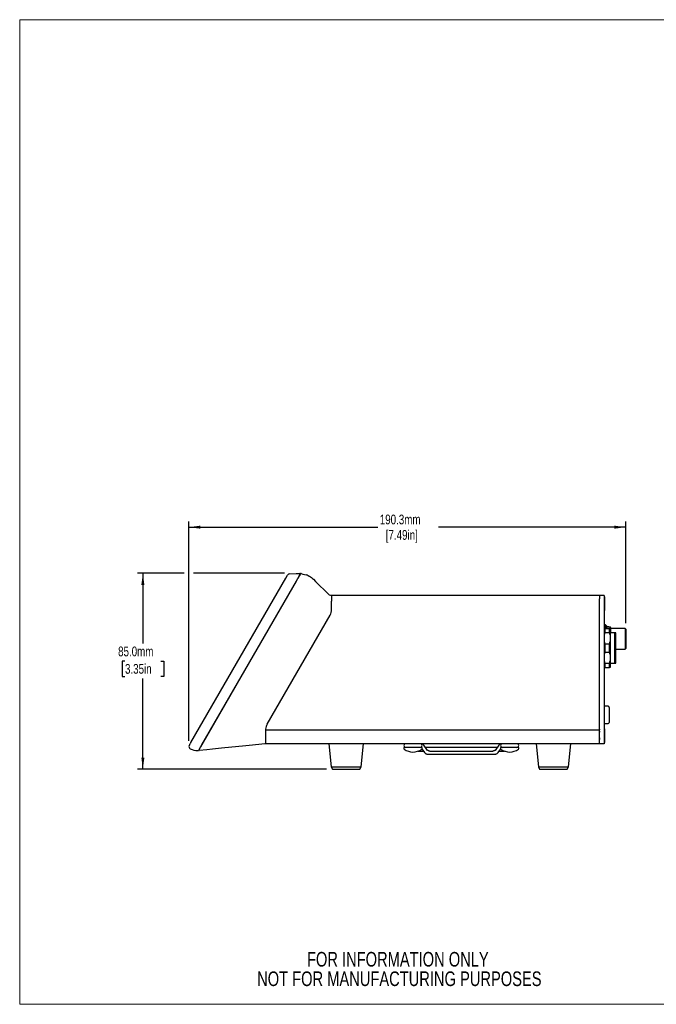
# Model space of a CAD drawing. Header units: millimetres. Extents: x 2 to 278, y 1 to 215.
# Tile 1 of 8: x 2 to 140, y 1 to 215. Entities that reach past the tile are written whole.
import ezdxf

# ---------------------------------------------------------------- set-up
doc = ezdxf.new("R2010")
doc.units = ezdxf.units.MM
doc.layers.add('BEMAßUNG', color=8, linetype='Continuous')
doc.layers.add('TEXT_SCHRIFTKOPF', color=7, linetype='Continuous')
doc.styles.add('SLDTEXTSTYLE0', font='TXT', dxfattribs={"width": 0.75})
doc.dimstyles.new('SLDDIMSTYLE0', dxfattribs={"dimtxt": 2.116667, "dimasz": 2.5, "dimexe": 0, "dimexo": 0.0625, "dimgap": 0.529167, "dimtad": 0, "dimtih": 1, "dimtoh": 1, "dimdec": 1, "dimlfac": 2, "dimrnd": 1e-09, "dimzin": 4, "dimdsep": 46, "dimtxsty": 'SLDTEXTSTYLE0', "dimsah": 1, "dimcen": 0.09, "dimadec": 0, "dimazin": 1, "dimtfac": 1, "dimtdec": 3, "dimtofl": 0, "dimtmove": 0, "dimatfit": 3, "dimfxl": 1, "dimfrac": 2, "dimtolj": 1, "dimtzin": 12, "dimarcsym": 0})
doc.dimstyles.new('SLDDIMSTYLE1', dxfattribs={"dimtxt": 2.116667, "dimasz": 2.5, "dimexe": 0, "dimexo": 0.0625, "dimgap": 0.529167, "dimtad": 0, "dimtih": 1, "dimtoh": 1, "dimdec": 1, "dimlfac": 2, "dimrnd": 1e-09, "dimzin": 12, "dimdsep": 46, "dimtxsty": 'SLDTEXTSTYLE0', "dimsah": 1, "dimcen": 0.09, "dimadec": 0, "dimazin": 3, "dimtfac": 1, "dimtdec": 3, "dimtofl": 0, "dimtmove": 0, "dimatfit": 3, "dimfxl": 1, "dimfrac": 2, "dimtolj": 1, "dimtzin": 12, "dimarcsym": 0})

# ---------------------------------------------------------------- blocks, each defined once
blk = doc.blocks.new('_D')
at = {"layer": 'BEMAßUNG', "color": 8}
for p, q in [((37.32, 94.46), (27.12, 94.46)), ((28.32, 94.46), (28.32, 79.2)), ((59.05, 94.46), (39.32, 94.46)), ((24.44, 75.41), (23.79, 75.41)), ((23.79, 75.41), (23.79, 72.05)), ((32.2, 75.41), (32.84, 75.41)), ((32.84, 75.41), (32.84, 72.05)), ((23.79, 72.05), (24.44, 72.05)), ((28.32, 51.97), (28.32, 71.62)), ((32.84, 72.05), (32.2, 72.05)), ((68.19, 51.97), (27.12, 51.97))]:
    blk.add_line(p, q, dxfattribs=at)
for points in [[(28.32, 94.46), (27.99, 91.96), (28.65, 91.96)], [(28.32, 51.97), (28.65, 54.47), (27.99, 54.47)]]:
    blk.add_solid(points, dxfattribs=at)
at = {"layer": 'BEMAßUNG', "color": 8, "char_height": 2.117, "attachment_point": 1, "style": 'SLDTEXTSTYLE0'}
for s, insert in [('85.0mm', (22.94, 78.57)), ('3.35in', (24.44, 74.78))]:
    blk.add_mtext(s, dxfattribs=dict(at, insert=insert))
blk = doc.blocks.new('_D_1')
at = {"layer": 'BEMAßUNG', "color": 8}
for p, q in [((38.32, 58.1), (38.32, 105.68)), ((133.16, 83.64), (133.16, 105.68)), ((38.32, 104.48), (79.32, 104.48)), ((133.16, 104.48), (92.51, 104.48))]:
    blk.add_line(p, q, dxfattribs=at)
for points in [[(38.32, 104.48), (40.82, 104.15), (40.82, 104.81)], [(133.16, 104.48), (130.66, 104.81), (130.66, 104.15)]]:
    blk.add_solid(points, dxfattribs=at)
at = {"layer": 'BEMAßUNG', "color": 8, "char_height": 2.117, "attachment_point": 1, "style": 'SLDTEXTSTYLE0'}
for s, insert in [('190.3mm', (79.75, 107.21)), ('[7.49in]', (81.05, 103.85))]:
    blk.add_mtext(s, dxfattribs=dict(at, insert=insert))

msp = doc.modelspace()

# ---------------------------------------------------------------- linework, layer by layer
at = {"color": 7, "linetype": 'Continuous', "lineweight": 18}
for p, q in [((1.579, 214.645), (277.989, 214.645)), ((1.579, 214.645), (1.579, 0.903)), ((277.989, 0.903), (1.579, 0.903))]:
    msp.add_line(p, q, dxfattribs=at)
at = {"color": 7, "linetype": 'Continuous', "lineweight": 25}
for p, q in [((59.347, 93.39), (59.752, 94.091)), ((60.158, 94.34), (61.623, 94.417)), ((61.623, 94.417), (61.804, 94.427)), ((61.804, 94.427), (62.429, 94.459)), ((62.497, 94.347), (61.876, 93.271)), ((62.684, 94.407), (63.04, 94.305)), ((63.04, 94.305), (63.74, 94.104)), ((38.765, 57.742), (59.347, 93.39)), ((61.598, 92.789), (41.064, 57.223)), ((41.186, 57.285), (61.982, 93.304)), ((61.825, 93.183), (61.598, 92.789)), ((61.876, 93.271), (61.825, 93.183)), ((62.186, 93.807), (62.261, 93.788)), ((65.332, 93.177), (65.8, 92.718)), ((65.8, 92.718), (68.608, 89.965)), ((68.788, 89.825), (69.033, 89.717)), ((69.033, 89.717), (69.04, 89.715)), ((69.04, 89.715), (69.19, 89.672)), ((127.457, 89.646), (69.281, 89.646)), ((69.281, 89.646), (69.281, 88.396)), ((69.281, 86.616), (69.281, 88.396)), ((127.457, 89.646), (127.457, 88.9)), ((128.456, 89.645), (127.457, 89.645)), ((127.457, 88.391), (127.457, 88.9)), ((127.457, 58.716), (127.457, 88.391)), ((128.456, 89.645), (128.456, 89.641)), ((128.456, 89.641), (128.456, 88.391)), ((128.456, 88.391), (128.456, 58.716)), ((128.641, 89.376), (128.641, 89.38)), ((128.641, 86.425), (128.641, 89.376)), ((128.641, 86.406), (128.641, 86.425)), ((55.292, 61.716), (68.946, 85.366)), ((128.757, 83.266), (128.456, 83.266)), ((128.456, 82.516), (128.606, 82.516)), ((128.606, 82.516), (128.456, 82.516)), ((128.606, 81.604), (128.456, 81.086)), ((128.606, 82.516), (128.606, 81.604)), ((128.606, 82.516), (129.631, 82.516)), ((128.606, 82.516), (129.631, 82.516)), ((128.606, 81.604), (129.631, 81.604)), ((128.957, 83.066), (128.757, 83.266)), ((128.757, 83.266), (128.757, 82.516)), ((128.96, 82.766), (128.907, 82.566)), ((128.907, 82.516), (128.907, 82.566)), ((128.957, 83.066), (128.957, 82.753)), ((129.507, 82.873), (128.957, 82.873)), ((129.81, 82.766), (129.003, 82.766)), ((129.507, 82.766), (129.507, 82.873)), ((129.631, 81.604), (129.631, 82.516)), ((129.631, 82.516), (129.781, 82.516)), ((129.781, 82.516), (129.631, 82.516)), ((129.781, 81.086), (129.631, 81.604)), ((129.781, 82.516), (129.781, 81.086)), ((129.781, 82.516), (129.781, 82.516)), ((130.757, 81.541), (129.781, 81.541)), ((129.853, 82.766), (129.81, 82.766)), ((129.81, 82.305), (129.852, 81.541)), ((129.907, 82.566), (129.853, 82.766)), ((129.907, 81.541), (129.907, 82.566)), ((133.007, 82.516), (129.907, 82.516)), ((130.757, 74.991), (130.757, 81.541)), ((131.007, 74.991), (131.007, 81.541)), ((133.157, 82.366), (133.007, 82.516)), ((133.007, 82.516), (133.007, 78.016)), ((133.157, 82.366), (133.157, 78.166)), ((128.456, 79.696), (128.606, 79.178)), ((128.606, 79.178), (128.606, 77.354)), ((128.606, 79.178), (129.631, 79.178)), ((129.631, 79.178), (129.781, 79.696)), ((129.631, 77.354), (129.631, 79.178)), ((129.781, 81.086), (129.781, 79.696)), ((129.781, 79.696), (129.781, 76.835)), ((128.606, 77.354), (128.456, 76.835)), ((128.606, 77.354), (129.631, 77.354)), ((129.781, 76.835), (129.631, 77.354)), ((131.007, 78.016), (133.007, 78.016)), ((133.007, 78.016), (133.157, 78.166)), ((128.456, 75.447), (128.606, 74.928)), ((128.606, 74.928), (129.631, 74.928)), ((128.606, 74.928), (128.606, 74.016)), ((129.631, 74.928), (129.781, 75.447)), ((129.631, 74.016), (129.631, 74.928)), ((129.781, 76.835), (129.781, 75.447)), ((129.781, 75.447), (129.781, 74.016)), ((129.781, 74.991), (130.757, 74.991)), ((128.606, 74.016), (128.456, 74.016)), ((128.606, 74.016), (129.631, 74.016)), ((129.781, 74.016), (129.631, 74.016)), ((129.306, 65.595), (128.456, 65.595)), ((129.556, 65.345), (129.556, 62.095)), ((40.317, 60.431), (40.318, 60.431)), ((40.745, 61.171), (40.745, 61.171)), ((40.801, 61.268), (40.801, 61.268)), ((54.957, 60.518), (127.457, 60.518)), ((54.957, 60.466), (54.957, 58.893)), ((127.456, 60.216), (127.456, 60.518)), ((127.456, 60.216), (127.456, 60.016)), ((127.457, 60.618), (127.457, 60.518)), ((128.456, 61.845), (129.306, 61.845)), ((128.641, 60.701), (128.641, 60.705)), ((128.641, 57.792), (128.641, 60.701)), ((39.892, 59.694), (39.892, 59.694)), ((54.957, 58.893), (54.957, 58.779)), ((54.957, 58.779), (54.957, 58.708)), ((54.957, 58.708), (54.957, 57.466)), ((127.457, 58.779), (127.457, 58.708)), ((127.457, 57.466), (127.457, 58.716)), ((127.457, 58.708), (127.457, 58.373)), ((128.456, 58.716), (128.456, 57.466)), ((128.641, 57.731), (128.641, 57.792)), ((40.828, 56.815), (40.363, 56.009)), ((42.204, 56.144), (40.567, 55.975)), ((40.684, 56.415), (40.61, 56.436)), ((41.064, 57.223), (40.828, 56.815)), ((43.458, 56.275), (42.204, 56.144)), ((42.402, 56.165), (42.402, 56.165)), ((45.36, 56.472), (43.458, 56.275)), ((50.661, 57.021), (45.36, 56.472)), ((51.404, 57.098), (50.661, 57.021)), ((54.845, 57.455), (51.404, 57.098)), ((127.457, 57.466), (54.957, 57.466)), ((68.707, 57.466), (69.207, 52.466)), ((75.707, 52.466), (76.207, 57.466)), ((84.957, 56.666), (84.957, 56.516)), ((88.957, 56.666), (84.957, 56.666)), ((88.053, 55.866), (89.254, 55.866)), ((88.749, 56.666), (88.767, 56.667)), ((88.903, 56.362), (89.491, 55.532)), ((88.957, 56.516), (88.957, 56.666)), ((90.144, 55.994), (89.326, 57.151)), ((105.245, 56.666), (89.668, 56.666)), ((90.237, 56.016), (90.128, 56.016)), ((90.68, 55.866), (104.233, 55.866)), ((104.786, 56.016), (104.676, 56.016)), ((104.77, 55.994), (104.769, 55.992)), ((105.588, 57.151), (104.77, 55.994)), ((105.423, 55.532), (106.01, 56.362)), ((105.66, 55.866), (106.861, 55.866)), ((105.957, 56.666), (105.957, 56.516)), ((109.957, 56.666), (105.957, 56.666)), ((106.165, 56.666), (106.147, 56.667)), ((109.957, 56.516), (109.957, 56.666)), ((113.707, 57.466), (114.207, 52.466)), ((120.707, 52.466), (121.207, 57.466)), ((128.456, 57.466), (127.457, 57.466)), ((90.067, 55.216), (95.067, 55.216)), ((95.067, 55.216), (99.847, 55.216)), ((99.847, 55.216), (104.846, 55.216)), ((69.207, 52.466), (69.457, 51.966)), ((69.207, 52.466), (75.707, 52.466)), ((69.457, 51.966), (75.457, 51.966)), ((75.457, 51.966), (75.707, 52.466)), ((114.207, 52.466), (114.457, 51.966)), ((114.207, 52.466), (117.013, 52.466)), ((114.457, 51.966), (117.047, 51.966)), ((117.013, 52.466), (120.707, 52.466)), ((117.047, 51.966), (120.457, 51.966)), ((120.457, 51.966), (120.707, 52.466))]:
    msp.add_line(p, q, dxfattribs=at)
for centre, radius, start, end in [((60.185, 93.841), 0.5, 93, 150), ((62.432, 94.384), 0.075, 330, 93), ((62.664, 94.335), 0.075, 74, 150), ((62.707, 90.5), 3.75, 66.66607, 74), ((69.308, 90.679), 1, 225.56315, 238.64513), ((69.156, 89.552), 0.125, 0, 74), ((128.504, 88.757), 0.638, 77.54834, 94.27166), ((128.504, 88.754), 0.638, 77.54834, 94.27166), ((66.781, 86.616), 2.5, 330, 0), ((128.504, 87.029), 0.638, 265.72834, 282.45166), ((129.306, 65.345), 0.25, 0, 90), ((129.306, 62.095), 0.25, 270, 0), ((57.457, 60.466), 2.5, 176.90827, 180), ((57.457, 60.466), 2.5, 150, 176.52929), ((128.504, 60.082), 0.638, 77.54834, 94.27166), ((128.504, 60.079), 0.638, 77.54834, 94.27166), ((128.504, 58.354), 0.638, 265.72834, 282.45166), ((38.817, 56.832), 0.5, 150, 242.58625), ((40.313, 59.717), 3.75, 242.58625, 269.71508), ((40.295, 56.042), 0.075, 269.71508, 330), ((40.56, 56.049), 0.075, 150, 275.91735), ((54.832, 57.579), 0.125, 275.91735, 0), ((85.207, 56.516), 0.25, 180, 232.15071), ((85.382, 57.066), 0.4, 90, 270), ((86.957, 58.768), 3.102, 232.15071, 307.84929), ((88.532, 57.066), 0.4, 270, 90), ((88.707, 56.516), 0.25, 307.84929, 0), ((106.207, 56.516), 0.25, 180, 232.15071), ((106.382, 57.066), 0.4, 90, 270), ((107.957, 58.768), 3.102, 232.15071, 307.84929), ((109.532, 57.066), 0.4, 270, 90), ((109.707, 56.516), 0.25, 307.84929, 0)]:
    msp.add_arc(centre, radius, start, end, dxfattribs=at)
for points, knots in [([(61.982, 93.304), (62.05, 93.423), (62.188, 93.661), (62.372, 93.98), (62.512, 94.222), (62.588, 94.353), (62.596, 94.367), (62.599, 94.372)], [0, 0, 0, 0, 0.212243, 0.42442, 0.6382429, 0.8538334, 1, 1, 1, 1]), ([(64.192, 93.943), (64.28, 93.902), (64.526, 93.789), (64.919, 93.547), (65.193, 93.302), (65.332, 93.177)], [0, 0, 0, 0, 0.2166042, 0.6032937, 1, 1, 1, 1]), ([(129.003, 82.766), (128.975, 82.766), (128.946, 82.766), (128.96, 82.766), (128.961, 82.766)], [0, 0, 0, 0, 0.9959425, 1, 1, 1, 1]), ([(129.021, 82.516), (129.021, 82.525), (129.029, 82.612), (129.026, 82.711), (129.015, 82.764), (129.005, 82.766), (129.003, 82.766)], [0, 0, 0, 0, 0.0454247, 0.4900532, 0.9332439, 1, 1, 1, 1]), ([(129.81, 82.305), (129.802, 82.388), (129.787, 82.556), (129.787, 82.715), (129.798, 82.764), (129.809, 82.766), (129.81, 82.766)], [0, 0, 0, 0, 0.31773405, 0.63552445, 0.95228727, 1, 1, 1, 1]), ([(131.007, 81.541), (130.996, 81.541), (130.975, 81.541), (130.856, 81.541), (130.772, 81.541), (130.757, 81.541)], [0, 0, 0, 0, 0.4417308, 0.896202, 1, 1, 1, 1]), ([(130.757, 74.991), (130.827, 74.991), (130.969, 74.991), (130.994, 74.991), (131.007, 74.991)], [0, 0, 0, 0, 0.4926012, 1, 1, 1, 1]), ([(54.961, 60.618), (54.961, 60.606), (54.959, 60.584), (54.958, 60.554), (54.958, 60.532), (54.957, 60.519), (54.957, 60.519), (54.957, 60.519)], [0, 0, 0, 0, 0.2148988, 0.4298093, 0.6444679, 0.8590243, 1, 1, 1, 1]), ([(38.384, 57.082), (38.384, 57.082), (38.386, 57.084), (38.411, 57.128), (38.474, 57.237), (38.559, 57.384), (38.654, 57.548), (38.73, 57.681), (38.765, 57.742)], [0, 0, 0, 0, 0.0516649, 0.26779, 0.483918, 0.6157372, 0.8265313, 1, 1, 1, 1]), ([(40.495, 56.087), (40.501, 56.099), (40.515, 56.122), (40.615, 56.295), (40.764, 56.554), (40.963, 56.898), (41.112, 57.156), (41.186, 57.285)], [0, 0, 0, 0, 0.182494, 0.3642928, 0.5624412, 0.7818001, 1, 1, 1, 1]), ([(89.326, 57.151), (89.292, 57.193), (89.213, 57.293), (89.051, 57.404), (88.884, 57.46), (88.782, 57.465), (88.749, 57.466)], [0, 0, 0, 0, 0.2344759, 0.5491816, 0.8553666, 1, 1, 1, 1]), ([(90.144, 55.993), (90.145, 55.992), (90.146, 55.991), (90.144, 55.993), (90.144, 55.994)], [0, 0, 0, 0, 0.7712634, 1, 1, 1, 1]), ([(90.237, 56.014), (90.255, 56.013), (90.297, 56.013), (90.377, 55.982), (90.466, 55.937), (90.553, 55.894), (90.633, 55.869), (90.688, 55.861), (90.707, 55.868), (90.707, 55.869)], [0, 0, 0, 0, 0.1300552, 0.3091247, 0.4818727, 0.6471943, 0.8155606, 0.9941677, 1, 1, 1, 1]), ([(104.222, 55.868), (104.241, 55.868), (104.286, 55.868), (104.369, 55.898), (104.46, 55.944), (104.547, 55.987), (104.622, 56.013), (104.66, 56.014), (104.676, 56.014)], [0, 0, 0, 0, 0.1531703, 0.3437847, 0.5296333, 0.7041949, 0.8765802, 1, 1, 1, 1]), ([(106.165, 57.466), (106.105, 57.461), (105.974, 57.451), (105.79, 57.362), (105.663, 57.25), (105.604, 57.172), (105.588, 57.151)], [0, 0, 0, 0, 0.2647419, 0.5754386, 0.8847045, 1, 1, 1, 1]), ([(89.491, 55.532), (89.524, 55.489), (89.603, 55.39), (89.766, 55.278), (89.933, 55.222), (90.034, 55.218), (90.067, 55.216)], [0, 0, 0, 0, 0.2344759, 0.5491816, 0.8553666, 1, 1, 1, 1]), ([(104.846, 55.216), (104.906, 55.221), (105.037, 55.232), (105.221, 55.321), (105.348, 55.432), (105.407, 55.511), (105.423, 55.532)], [0, 0, 0, 0, 0.26474193, 0.57543856, 0.88470451, 1, 1, 1, 1])]:
    msp.add_open_spline(points, degree=3, knots=knots, dxfattribs=at)

# ---------------------------------------------------------------- texts
at = {"layer": 'TEXT_SCHRIFTKOPF', "color": 7, "char_height": 3.175, "attachment_point": 2, "style": 'SLDTEXTSTYLE0'}
for s, insert in [('FOR INFORMATION ONLY', (83.673, 12.27)), ('NOT FOR MANUFACTURING PURPOSES', (83.997, 8.037))]:
    msp.add_mtext(s, dxfattribs=dict(at, insert=insert))

# ---------------------------------------------------------------- dimensions: what is measured, and where the dimension line sits
at = {"layer": 'BEMAßUNG', "color": 8}
dim = msp.add_linear_dim(base=(133.157, 104.482), p1=(38.317, 56.832), p2=(133.157, 82.366), text='190.3mm\\P[7.49in]', dimstyle='SLDDIMSTYLE1', dxfattribs=at)
dim.commit()
dim.dimension.update_dxf_attribs({"geometry": '_D_1', "text_midpoint": (85.918, 104.482), "dimtype": 160})
dim = msp.add_linear_dim(base=(28.317, 94.459), p1=(69.457, 51.966), p2=(62.429, 94.459), angle=90, dimstyle='SLDDIMSTYLE0', dxfattribs=at)
dim.commit()
dim.dimension.update_dxf_attribs({"geometry": '_D', "text_midpoint": (28.317, 75.412), "dimtype": 160})

doc.saveas('drawing.dxf')
